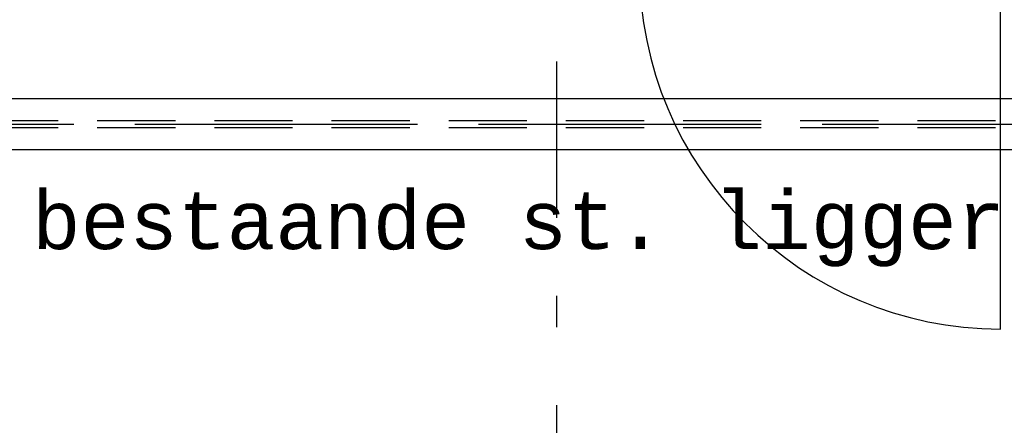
# Model space of a CAD drawing. Extents: x 2 to 87, y -108 to 11.
# Tile 194 of 210: x 40.91 to 44.06, y -16.17 to -14.87. Entities that reach past the tile are written whole.
import ezdxf

# ---------------------------------------------------------------- set-up
doc = ezdxf.new("R2010")
doc.units = 0
doc.header["$MEASUREMENT"] = 0
doc.linetypes.add('DASHDOT', pattern=[1, 0.5, -0.25, 0, -0.25])
doc.linetypes.add('HIDDEN', pattern=[0.375, 0.25, -0.125])
for name, color, linetype in [('12', 7, 'CONTINUOUS'), ('21', 7, 'CONTINUOUS'), ('5', 7, 'CONTINUOUS'), ('8', 7, 'CONTINUOUS')]:
    doc.layers.add(name, color=color, linetype=linetype)
doc.styles.add('MONOTXT', font='MONOTXT', dxfattribs={"height": 0.2})

msp = doc.modelspace()

# ---------------------------------------------------------------- linework, layer by layer
at = {"layer": '12', "color": 62, "linetype": 'Continuous'}
msp.add_line((44.0485, -15.8635), (44.0485, -14.7075), dxfattribs=at)
msp.add_arc((44.0485, -14.7075), 1.156, 180, 270, dxfattribs=at)
at = {"layer": '21', "color": 62, "linetype": 'Continuous'}
for p, q in [((32.5326, -15.126), (44.8226, -15.126)), ((32.5326, -15.289), (44.8226, -15.289))]:
    msp.add_line(p, q, dxfattribs=at)
at = {"layer": '21', "color": 62, "linetype": 'HIDDEN'}
for p, q in [((32.5326, -15.196), (44.8226, -15.196)), ((32.5326, -15.219), (44.8226, -15.219))]:
    msp.add_line(p, q, dxfattribs=at)
at = {"layer": '21', "color": 62, "linetype": 'DASHDOT'}
msp.add_line((32.5326, -15.2075), (44.8226, -15.2075), dxfattribs=at)
at = {"layer": '5', "color": 7, "linetype": 'DASHDOT'}
for p, q in [((42.6276, -7.3075), (42.6276, -96.5075)), ((7.5276, -15.2075), (52.6276, -15.2075))]:
    msp.add_line(p, q, dxfattribs=at)

# ---------------------------------------------------------------- texts
at = {"layer": '8', "color": 62, "linetype": 'Continuous', "style": 'MONOTXT'}
msp.add_text('bestaande st. ligger', height=0.18, dxfattribs=at).set_placement((40.9483, -15.6077))

doc.saveas('drawing.dxf')
